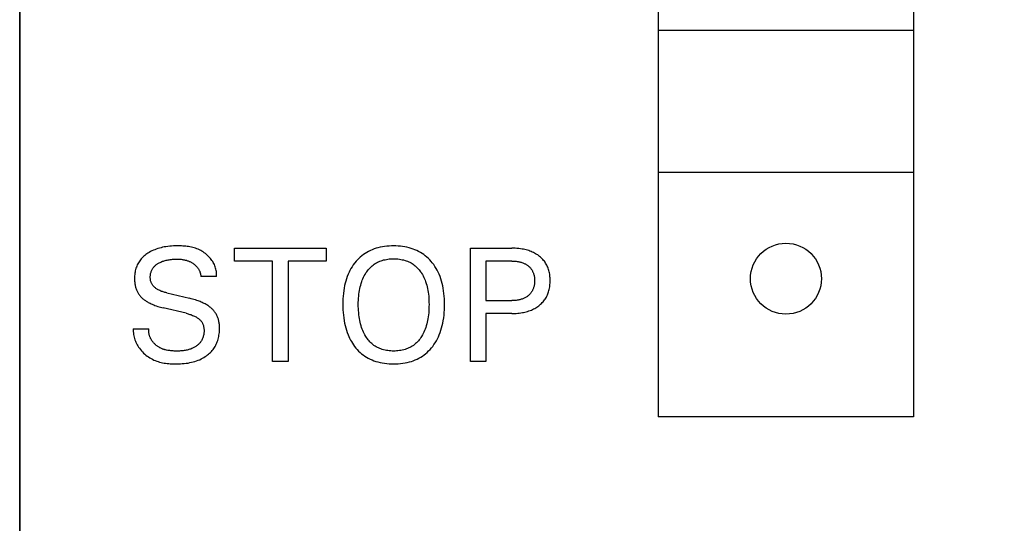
# Model space of a CAD drawing. Extents: x 0 to 841, y 0 to 594.
# Tile 44 of 65: x 300 to 314, y 484 to 491. Entities that reach past the tile are written whole.
import ezdxf
from ezdxf.enums import TextEntityAlignment as Align

# ---------------------------------------------------------------- set-up
doc = ezdxf.new("R2010")
doc.units = 0
doc.header["$LTSCALE"] = 46.255
doc.layers.add('10000_FRONT', color=7, linetype='CONTINUOUS')
doc.layers.add('10100_DIM_FRONT', color=7, linetype='CONTINUOUS')
doc.dimstyles.get("Standard").update_dxf_attribs({"dimtxt": 2.5, "dimasz": 2.5, "dimexe": 1.25, "dimexo": 0.625, "dimtad": 1, "dimcen": 2.5, "dimazin": 3, "dimtfac": 1, "dimtmove": 0, "dimatfit": 3})

# ---------------------------------------------------------------- blocks, each defined once
blk = doc.blocks.new('*D0')
at = {"layer": '10100_DIM_FRONT', "color": 7, "linetype": 'CONTINUOUS'}
for p, q in [((300.088, 565.189), (300.088, 261.991)), ((349.838, 565.189), (349.838, 261.991)), ((300.088, 263.991), (324.963, 263.991)), ((349.838, 263.991), (324.963, 263.991))]:
    blk.add_line(p, q, dxfattribs=at)
for points in [[(303.588, 264.491), (300.088, 263.991), (303.588, 263.491)], [(346.338, 263.491), (349.838, 263.991), (346.338, 264.491)]]:
    blk.add_solid(points, dxfattribs=at)
blk.add_text('49.8', height=3.5, dxfattribs=at).set_placement((323.5, 264.866), (333.75, 264.866), align=Align.FIT)

msp = doc.modelspace()

# ---------------------------------------------------------------- linework, layer by layer
at = {"layer": '10000_FRONT', "color": 7, "linetype": 'CONTINUOUS'}
for p, q in [((300.088, 278.155), (300.088, 565.189)), ((309.088, 539.279), (309.088, 485.379)), ((312.688, 539.279), (312.688, 485.379)), ((312.688, 490.829), (309.088, 490.829)), ((309.088, 488.829), (312.688, 488.829)), ((301.867, 487.669), (301.853, 487.658)), ((301.881, 487.679), (301.867, 487.669)), ((301.896, 487.689), (301.881, 487.679)), ((301.914, 487.7), (301.896, 487.689)), ((301.933, 487.711), (301.914, 487.7)), ((301.952, 487.721), (301.933, 487.711)), ((301.972, 487.73), (301.952, 487.721)), ((301.992, 487.738), (301.972, 487.73)), ((302.012, 487.746), (301.992, 487.738)), ((302.035, 487.753), (302.012, 487.746)), ((302.057, 487.76), (302.035, 487.753)), ((302.08, 487.766), (302.057, 487.76)), ((302.103, 487.771), (302.08, 487.766)), ((302.126, 487.776), (302.103, 487.771)), ((302.15, 487.78), (302.126, 487.776)), ((302.176, 487.783), (302.15, 487.78)), ((302.202, 487.786), (302.176, 487.783)), ((302.228, 487.788), (302.202, 487.786)), ((302.254, 487.79), (302.228, 487.788)), ((302.281, 487.79), (302.254, 487.79)), ((302.307, 487.791), (302.281, 487.79)), ((302.327, 487.791), (302.307, 487.791)), ((302.348, 487.791), (302.327, 487.791)), ((302.368, 487.79), (302.348, 487.791)), ((302.388, 487.789), (302.368, 487.79)), ((302.408, 487.788), (302.388, 487.789)), ((302.428, 487.786), (302.408, 487.788)), ((302.448, 487.783), (302.428, 487.786)), ((302.468, 487.781), (302.448, 487.783)), ((302.488, 487.777), (302.468, 487.781)), ((302.508, 487.773), (302.488, 487.777)), ((302.527, 487.768), (302.508, 487.773)), ((302.547, 487.763), (302.527, 487.768)), ((302.566, 487.757), (302.547, 487.763)), ((302.585, 487.75), (302.566, 487.757)), ((302.603, 487.743), (302.585, 487.75)), ((302.621, 487.735), (302.603, 487.743)), ((302.639, 487.726), (302.621, 487.735)), ((302.656, 487.716), (302.639, 487.726)), ((302.673, 487.706), (302.656, 487.716)), ((302.689, 487.695), (302.673, 487.706)), ((302.705, 487.683), (302.689, 487.695)), ((302.721, 487.67), (302.705, 487.683)), ((302.736, 487.657), (302.721, 487.67)), ((303.115, 487.578), (303.115, 487.759)), ((303.115, 487.759), (304.406, 487.759)), ((304.406, 487.759), (304.406, 487.578)), ((304.933, 487.669), (304.911, 487.652)), ((304.956, 487.685), (304.933, 487.669)), ((304.98, 487.7), (304.956, 487.685)), ((305.005, 487.714), (304.98, 487.7)), ((305.031, 487.726), (305.005, 487.714)), ((305.057, 487.737), (305.031, 487.726)), ((305.084, 487.748), (305.057, 487.737)), ((305.111, 487.757), (305.084, 487.748)), ((305.138, 487.764), (305.111, 487.757)), ((305.169, 487.772), (305.138, 487.764)), ((305.2, 487.778), (305.169, 487.772)), ((305.232, 487.783), (305.2, 487.778)), ((305.263, 487.786), (305.232, 487.783)), ((305.295, 487.789), (305.263, 487.786)), ((305.327, 487.79), (305.295, 487.789)), ((305.359, 487.791), (305.327, 487.79)), ((305.39, 487.79), (305.359, 487.791)), ((305.422, 487.789), (305.39, 487.79)), ((305.454, 487.786), (305.422, 487.789)), ((305.485, 487.783), (305.454, 487.786)), ((305.516, 487.778), (305.485, 487.783)), ((305.547, 487.772), (305.516, 487.778)), ((305.578, 487.764), (305.547, 487.772)), ((305.605, 487.756), (305.578, 487.764)), ((305.632, 487.747), (305.605, 487.756)), ((305.659, 487.737), (305.632, 487.747)), ((305.685, 487.726), (305.659, 487.737)), ((305.711, 487.713), (305.685, 487.726)), ((305.736, 487.699), (305.711, 487.713)), ((305.76, 487.685), (305.736, 487.699)), ((305.783, 487.669), (305.76, 487.685)), ((305.805, 487.651), (305.783, 487.669)), ((306.442, 486.159), (306.442, 487.759)), ((306.442, 487.759), (307.023, 487.759)), ((307.048, 487.759), (307.023, 487.759)), ((307.073, 487.758), (307.048, 487.759)), ((307.097, 487.756), (307.073, 487.758)), ((307.122, 487.754), (307.097, 487.756)), ((307.146, 487.751), (307.122, 487.754)), ((307.171, 487.747), (307.146, 487.751)), ((307.189, 487.744), (307.171, 487.747)), ((307.208, 487.74), (307.189, 487.744)), ((307.226, 487.735), (307.208, 487.74)), ((307.244, 487.73), (307.226, 487.735)), ((307.262, 487.725), (307.244, 487.73)), ((307.28, 487.719), (307.262, 487.725)), ((307.298, 487.712), (307.28, 487.719)), ((307.313, 487.705), (307.298, 487.712)), ((307.329, 487.698), (307.313, 487.705)), ((307.345, 487.69), (307.329, 487.698)), ((307.36, 487.681), (307.345, 487.69)), ((307.375, 487.672), (307.36, 487.681)), ((307.389, 487.663), (307.375, 487.672)), ((307.403, 487.653), (307.389, 487.663)), ((301.746, 487.523), (301.739, 487.507)), ((301.754, 487.538), (301.746, 487.523)), ((301.762, 487.553), (301.754, 487.538)), ((301.771, 487.567), (301.762, 487.553)), ((301.78, 487.581), (301.771, 487.567)), ((301.79, 487.595), (301.78, 487.581)), ((301.802, 487.609), (301.79, 487.595)), ((301.814, 487.622), (301.802, 487.609)), ((301.826, 487.634), (301.814, 487.622)), ((301.839, 487.646), (301.826, 487.634)), ((301.853, 487.658), (301.839, 487.646)), ((302.006, 487.521), (302.013, 487.527)), ((302.013, 487.527), (302.021, 487.532)), ((302.021, 487.532), (302.029, 487.538)), ((302.029, 487.538), (302.037, 487.543)), ((302.037, 487.543), (302.046, 487.548)), ((302.046, 487.548), (302.054, 487.553)), ((302.054, 487.553), (302.066, 487.559)), ((302.066, 487.559), (302.078, 487.564)), ((302.078, 487.564), (302.09, 487.569)), ((302.09, 487.569), (302.102, 487.574)), ((302.102, 487.574), (302.114, 487.578)), ((302.114, 487.578), (302.126, 487.582)), ((302.126, 487.582), (302.14, 487.586)), ((302.14, 487.586), (302.154, 487.589)), ((302.154, 487.589), (302.168, 487.592)), ((302.168, 487.592), (302.182, 487.595)), ((302.182, 487.595), (302.196, 487.597)), ((302.196, 487.597), (302.211, 487.599)), ((302.211, 487.599), (302.227, 487.601)), ((302.227, 487.601), (302.243, 487.603)), ((302.243, 487.603), (302.259, 487.604)), ((302.259, 487.604), (302.275, 487.604)), ((302.275, 487.604), (302.291, 487.605)), ((302.291, 487.605), (302.307, 487.605)), ((302.307, 487.605), (302.321, 487.605)), ((302.321, 487.605), (302.335, 487.604)), ((302.335, 487.604), (302.348, 487.603)), ((302.348, 487.603), (302.362, 487.602)), ((302.362, 487.602), (302.376, 487.6)), ((302.376, 487.6), (302.389, 487.598)), ((302.389, 487.598), (302.399, 487.597)), ((302.399, 487.597), (302.409, 487.595)), ((302.409, 487.595), (302.419, 487.592)), ((302.419, 487.592), (302.428, 487.59)), ((302.428, 487.59), (302.437, 487.588)), ((302.437, 487.588), (302.445, 487.585)), ((302.445, 487.585), (302.454, 487.582)), ((302.454, 487.582), (302.462, 487.579)), ((302.462, 487.579), (302.471, 487.576)), ((302.471, 487.576), (302.479, 487.572)), ((302.479, 487.572), (302.488, 487.569)), ((302.488, 487.569), (302.496, 487.565)), ((302.496, 487.565), (302.504, 487.561)), ((302.504, 487.561), (302.512, 487.556)), ((302.512, 487.556), (302.52, 487.552)), ((302.52, 487.552), (302.527, 487.547)), ((302.527, 487.547), (302.533, 487.543)), ((302.533, 487.543), (302.539, 487.539)), ((302.539, 487.539), (302.545, 487.535)), ((302.545, 487.535), (302.551, 487.531)), ((302.551, 487.531), (302.556, 487.526)), ((302.556, 487.526), (302.562, 487.522)), ((302.562, 487.522), (302.567, 487.517)), ((302.75, 487.644), (302.736, 487.657)), ((302.763, 487.629), (302.75, 487.644)), ((302.776, 487.614), (302.763, 487.629)), ((302.789, 487.599), (302.776, 487.614)), ((302.798, 487.585), (302.789, 487.599)), ((302.808, 487.571), (302.798, 487.585)), ((302.816, 487.557), (302.808, 487.571)), ((302.824, 487.542), (302.816, 487.557)), ((302.832, 487.527), (302.824, 487.542)), ((302.838, 487.511), (302.832, 487.527)), ((303.651, 487.578), (303.115, 487.578)), ((303.651, 486.159), (303.651, 487.578)), ((303.87, 487.578), (303.87, 486.159)), ((304.406, 487.578), (303.87, 487.578)), ((304.789, 487.522), (304.773, 487.497)), ((304.807, 487.546), (304.789, 487.522)), ((304.812, 487.553), (304.807, 487.546)), ((304.83, 487.574), (304.812, 487.553)), ((304.849, 487.595), (304.83, 487.574)), ((304.869, 487.615), (304.849, 487.595)), ((304.889, 487.634), (304.869, 487.615)), ((304.911, 487.652), (304.889, 487.634)), ((305.069, 487.521), (305.084, 487.532)), ((305.084, 487.532), (305.099, 487.542)), ((305.099, 487.542), (305.115, 487.551)), ((305.115, 487.551), (305.131, 487.56)), ((305.131, 487.56), (305.147, 487.568)), ((305.147, 487.568), (305.164, 487.575)), ((305.164, 487.575), (305.182, 487.581)), ((305.182, 487.581), (305.199, 487.587)), ((305.199, 487.587), (305.218, 487.593)), ((305.218, 487.593), (305.238, 487.597)), ((305.238, 487.597), (305.258, 487.601)), ((305.258, 487.601), (305.278, 487.604)), ((305.278, 487.604), (305.298, 487.607)), ((305.298, 487.607), (305.318, 487.608)), ((305.318, 487.608), (305.338, 487.609)), ((305.338, 487.609), (305.359, 487.609)), ((305.359, 487.609), (305.379, 487.609)), ((305.379, 487.609), (305.399, 487.608)), ((305.399, 487.608), (305.42, 487.607)), ((305.42, 487.607), (305.44, 487.604)), ((305.44, 487.604), (305.46, 487.601)), ((305.46, 487.601), (305.48, 487.597)), ((305.48, 487.597), (305.5, 487.593)), ((305.5, 487.593), (305.519, 487.587)), ((305.519, 487.587), (305.537, 487.581)), ((305.537, 487.581), (305.554, 487.575)), ((305.554, 487.575), (305.571, 487.568)), ((305.571, 487.568), (305.587, 487.56)), ((305.587, 487.56), (305.604, 487.551)), ((305.604, 487.551), (305.619, 487.542)), ((305.619, 487.542), (305.635, 487.532)), ((305.635, 487.532), (305.65, 487.521)), ((305.827, 487.633), (305.805, 487.651)), ((305.848, 487.614), (305.827, 487.633)), ((305.867, 487.594), (305.848, 487.614)), ((305.886, 487.573), (305.867, 487.594)), ((305.904, 487.552), (305.886, 487.573)), ((305.923, 487.527), (305.904, 487.552)), ((305.941, 487.501), (305.923, 487.527)), ((306.66, 487.578), (306.66, 487.02)), ((307.023, 487.578), (306.66, 487.578)), ((307.023, 487.578), (307.036, 487.578)), ((307.036, 487.578), (307.049, 487.577)), ((307.049, 487.577), (307.062, 487.576)), ((307.062, 487.576), (307.075, 487.575)), ((307.075, 487.575), (307.087, 487.574)), ((307.087, 487.574), (307.1, 487.573)), ((307.1, 487.573), (307.113, 487.57)), ((307.113, 487.57), (307.124, 487.568)), ((307.124, 487.568), (307.135, 487.566)), ((307.135, 487.566), (307.146, 487.563)), ((307.146, 487.563), (307.157, 487.56)), ((307.157, 487.56), (307.167, 487.557)), ((307.167, 487.557), (307.178, 487.553)), ((307.178, 487.553), (307.189, 487.549)), ((307.189, 487.549), (307.198, 487.545)), ((307.198, 487.545), (307.207, 487.54)), ((307.207, 487.54), (307.217, 487.536)), ((307.217, 487.536), (307.226, 487.53)), ((307.226, 487.53), (307.234, 487.525)), ((307.234, 487.525), (307.243, 487.519)), ((307.416, 487.643), (307.403, 487.653)), ((307.428, 487.632), (307.416, 487.643)), ((307.44, 487.622), (307.428, 487.632)), ((307.452, 487.61), (307.44, 487.622)), ((307.463, 487.599), (307.452, 487.61)), ((307.473, 487.586), (307.463, 487.599)), ((307.483, 487.574), (307.473, 487.586)), ((307.493, 487.561), (307.483, 487.574)), ((307.501, 487.547), (307.493, 487.561)), ((307.51, 487.534), (307.501, 487.547)), ((307.517, 487.519), (307.51, 487.534)), ((301.709, 487.387), (301.708, 487.369)), ((301.711, 487.405), (301.709, 487.387)), ((301.714, 487.422), (301.711, 487.405)), ((301.718, 487.44), (301.714, 487.422)), ((301.722, 487.458), (301.718, 487.44)), ((301.727, 487.475), (301.722, 487.458)), ((301.733, 487.491), (301.727, 487.475)), ((301.739, 487.507), (301.733, 487.491)), ((301.93, 487.375), (301.931, 487.384)), ((301.931, 487.384), (301.932, 487.394)), ((301.932, 487.394), (301.934, 487.403)), ((301.934, 487.403), (301.937, 487.413)), ((301.937, 487.413), (301.939, 487.422)), ((301.939, 487.422), (301.943, 487.431)), ((301.943, 487.431), (301.946, 487.441)), ((301.946, 487.441), (301.95, 487.45)), ((301.95, 487.45), (301.955, 487.459)), ((301.955, 487.459), (301.96, 487.468)), ((301.96, 487.468), (301.966, 487.476)), ((301.966, 487.476), (301.972, 487.485)), ((301.972, 487.485), (301.978, 487.493)), ((301.978, 487.493), (301.984, 487.5)), ((301.984, 487.5), (301.991, 487.507)), ((301.991, 487.507), (301.998, 487.514)), ((301.998, 487.514), (302.006, 487.521)), ((302.567, 487.517), (302.572, 487.512)), ((302.572, 487.512), (302.577, 487.507)), ((302.577, 487.507), (302.582, 487.502)), ((302.582, 487.502), (302.587, 487.496)), ((302.587, 487.496), (302.591, 487.491)), ((302.591, 487.491), (302.596, 487.485)), ((302.596, 487.485), (302.6, 487.479)), ((302.6, 487.479), (302.604, 487.473)), ((302.604, 487.473), (302.608, 487.467)), ((302.608, 487.467), (302.612, 487.46)), ((302.612, 487.46), (302.615, 487.454)), ((302.615, 487.454), (302.619, 487.447)), ((302.619, 487.447), (302.622, 487.44)), ((302.622, 487.44), (302.625, 487.434)), ((302.625, 487.434), (302.627, 487.427)), ((302.627, 487.427), (302.629, 487.421)), ((302.629, 487.421), (302.631, 487.414)), ((302.631, 487.414), (302.633, 487.407)), ((302.633, 487.407), (302.635, 487.4)), ((302.635, 487.4), (302.636, 487.393)), ((302.636, 487.393), (302.638, 487.387)), ((302.638, 487.387), (302.639, 487.38)), ((302.844, 487.495), (302.838, 487.511)), ((302.849, 487.479), (302.844, 487.495)), ((302.854, 487.463), (302.849, 487.479)), ((302.858, 487.446), (302.854, 487.463)), ((302.86, 487.429), (302.858, 487.446)), ((302.862, 487.412), (302.86, 487.429)), ((302.863, 487.394), (302.862, 487.412)), ((302.864, 487.377), (302.863, 487.394)), ((304.718, 487.392), (304.705, 487.361)), ((304.73, 487.419), (304.718, 487.392)), ((304.743, 487.446), (304.73, 487.419)), ((304.757, 487.472), (304.743, 487.446)), ((304.773, 487.497), (304.757, 487.472)), ((304.945, 487.37), (304.957, 487.39)), ((304.957, 487.39), (304.969, 487.41)), ((304.969, 487.41), (304.979, 487.425)), ((304.979, 487.425), (304.99, 487.441)), ((304.99, 487.441), (305.002, 487.455)), ((305.002, 487.455), (305.014, 487.47)), ((305.014, 487.47), (305.027, 487.483)), ((305.027, 487.483), (305.04, 487.496)), ((305.04, 487.496), (305.054, 487.509)), ((305.054, 487.509), (305.069, 487.521)), ((305.65, 487.521), (305.664, 487.509)), ((305.664, 487.509), (305.678, 487.496)), ((305.678, 487.496), (305.692, 487.483)), ((305.692, 487.483), (305.704, 487.47)), ((305.704, 487.47), (305.717, 487.455)), ((305.717, 487.455), (305.728, 487.441)), ((305.728, 487.441), (305.739, 487.425)), ((305.739, 487.425), (305.75, 487.41)), ((305.75, 487.41), (305.753, 487.405)), ((305.753, 487.405), (305.765, 487.386)), ((305.765, 487.386), (305.775, 487.367)), ((305.957, 487.474), (305.941, 487.501)), ((305.973, 487.447), (305.957, 487.474)), ((305.987, 487.419), (305.973, 487.447)), ((306, 487.391), (305.987, 487.419)), ((306.013, 487.359), (306, 487.391)), ((307.243, 487.519), (307.251, 487.513)), ((307.251, 487.513), (307.259, 487.507)), ((307.259, 487.507), (307.266, 487.501)), ((307.266, 487.501), (307.273, 487.494)), ((307.273, 487.494), (307.28, 487.487)), ((307.28, 487.487), (307.286, 487.48)), ((307.286, 487.48), (307.292, 487.473)), ((307.292, 487.473), (307.298, 487.465)), ((307.298, 487.465), (307.304, 487.457)), ((307.304, 487.457), (307.309, 487.449)), ((307.309, 487.449), (307.314, 487.441)), ((307.314, 487.441), (307.318, 487.432)), ((307.318, 487.432), (307.322, 487.423)), ((307.322, 487.423), (307.326, 487.414)), ((307.326, 487.414), (307.329, 487.405)), ((307.329, 487.405), (307.332, 487.396)), ((307.332, 487.396), (307.335, 487.387)), ((307.335, 487.387), (307.338, 487.376)), ((307.524, 487.505), (307.517, 487.519)), ((307.531, 487.49), (307.524, 487.505)), ((307.537, 487.475), (307.531, 487.49)), ((307.542, 487.46), (307.537, 487.475)), ((307.546, 487.444), (307.542, 487.46)), ((307.551, 487.427), (307.546, 487.444)), ((307.555, 487.41), (307.551, 487.427)), ((307.558, 487.392), (307.555, 487.41)), ((307.56, 487.375), (307.558, 487.392)), ((301.707, 487.35), (301.706, 487.34)), ((301.706, 487.34), (301.706, 487.329)), ((301.706, 487.329), (301.706, 487.317)), ((301.706, 487.317), (301.707, 487.304)), ((301.708, 487.369), (301.707, 487.35)), ((301.707, 487.304), (301.708, 487.292)), ((301.708, 487.292), (301.709, 487.279)), ((301.709, 487.279), (301.71, 487.267)), ((301.71, 487.267), (301.712, 487.254)), ((301.712, 487.254), (301.714, 487.242)), ((301.928, 487.355), (301.929, 487.365)), ((301.929, 487.345), (301.928, 487.355)), ((301.929, 487.365), (301.93, 487.375)), ((301.929, 487.336), (301.929, 487.345)), ((301.93, 487.327), (301.929, 487.336)), ((301.931, 487.318), (301.93, 487.327)), ((301.932, 487.309), (301.931, 487.318)), ((301.934, 487.3), (301.932, 487.309)), ((301.937, 487.291), (301.934, 487.3)), ((301.939, 487.282), (301.937, 487.291)), ((301.942, 487.274), (301.939, 487.282)), ((301.946, 487.266), (301.942, 487.274)), ((301.95, 487.257), (301.946, 487.266)), ((301.954, 487.25), (301.95, 487.257)), ((301.959, 487.242), (301.954, 487.25)), ((302.639, 487.38), (302.64, 487.373)), ((302.64, 487.373), (302.64, 487.366)), ((302.64, 487.366), (302.641, 487.359)), ((302.863, 487.359), (302.641, 487.359)), ((302.863, 487.359), (302.864, 487.377)), ((304.675, 487.264), (304.667, 487.231)), ((304.684, 487.296), (304.675, 487.264)), ((304.694, 487.329), (304.684, 487.296)), ((304.705, 487.361), (304.694, 487.329)), ((304.894, 487.238), (304.901, 487.262)), ((304.901, 487.262), (304.909, 487.287)), ((304.909, 487.287), (304.917, 487.308)), ((304.917, 487.308), (304.926, 487.329)), ((304.926, 487.329), (304.935, 487.35)), ((304.935, 487.35), (304.945, 487.37)), ((305.775, 487.367), (305.785, 487.347)), ((305.785, 487.347), (305.794, 487.327)), ((305.794, 487.327), (305.802, 487.307)), ((305.802, 487.307), (305.81, 487.287)), ((305.81, 487.287), (305.818, 487.262)), ((305.818, 487.262), (305.825, 487.238)), ((306.024, 487.327), (306.013, 487.359)), ((306.034, 487.295), (306.024, 487.327)), ((306.043, 487.262), (306.034, 487.295)), ((306.051, 487.229), (306.043, 487.262)), ((307.338, 487.376), (307.34, 487.365)), ((307.34, 487.365), (307.342, 487.355)), ((307.342, 487.247), (307.34, 487.236)), ((307.342, 487.355), (307.343, 487.344)), ((307.343, 487.257), (307.342, 487.247)), ((307.343, 487.344), (307.344, 487.333)), ((307.344, 487.268), (307.343, 487.257)), ((307.344, 487.333), (307.345, 487.323)), ((307.345, 487.279), (307.344, 487.268)), ((307.345, 487.323), (307.345, 487.312)), ((307.345, 487.312), (307.345, 487.301)), ((307.345, 487.301), (307.345, 487.29)), ((307.345, 487.29), (307.345, 487.279)), ((307.562, 487.357), (307.56, 487.375)), ((307.56, 487.231), (307.562, 487.249)), ((307.563, 487.339), (307.562, 487.357)), ((307.562, 487.249), (307.563, 487.267)), ((307.564, 487.321), (307.563, 487.339)), ((307.563, 487.267), (307.564, 487.285)), ((307.564, 487.303), (307.564, 487.321)), ((307.564, 487.285), (307.564, 487.303)), ((301.714, 487.242), (301.716, 487.23)), ((301.716, 487.23), (301.719, 487.218)), ((301.719, 487.218), (301.722, 487.207)), ((301.722, 487.207), (301.726, 487.196)), ((301.726, 487.196), (301.729, 487.185)), ((301.729, 487.185), (301.733, 487.174)), ((301.733, 487.174), (301.738, 487.164)), ((301.738, 487.164), (301.742, 487.153)), ((301.742, 487.153), (301.748, 487.143)), ((301.748, 487.143), (301.753, 487.133)), ((301.753, 487.133), (301.759, 487.123)), ((301.759, 487.123), (301.765, 487.114)), ((301.765, 487.114), (301.771, 487.104)), ((301.964, 487.235), (301.959, 487.242)), ((301.97, 487.228), (301.964, 487.235)), ((301.975, 487.222), (301.97, 487.228)), ((301.982, 487.215), (301.975, 487.222)), ((301.988, 487.209), (301.982, 487.215)), ((301.995, 487.203), (301.988, 487.209)), ((302.002, 487.198), (301.995, 487.203)), ((302.009, 487.192), (302.002, 487.198)), ((302.016, 487.187), (302.009, 487.192)), ((302.024, 487.182), (302.016, 487.187)), ((302.031, 487.177), (302.024, 487.182)), ((302.042, 487.171), (302.031, 487.177)), ((302.054, 487.165), (302.042, 487.171)), ((302.065, 487.16), (302.054, 487.165)), ((302.076, 487.155), (302.065, 487.16)), ((302.088, 487.15), (302.076, 487.155)), ((302.1, 487.146), (302.088, 487.15)), ((302.112, 487.142), (302.1, 487.146)), ((302.124, 487.138), (302.112, 487.142)), ((302.136, 487.135), (302.124, 487.138)), ((302.148, 487.132), (302.136, 487.135)), ((302.16, 487.129), (302.148, 487.132)), ((302.16, 487.129), (302.482, 487.052)), ((304.65, 487.122), (304.646, 487.084)), ((304.655, 487.16), (304.65, 487.122)), ((304.661, 487.197), (304.655, 487.16)), ((304.667, 487.231), (304.661, 487.197)), ((304.866, 487.082), (304.869, 487.11)), ((304.869, 487.11), (304.873, 487.139)), ((304.873, 487.139), (304.877, 487.164)), ((304.877, 487.164), (304.882, 487.189)), ((304.882, 487.189), (304.887, 487.213)), ((304.887, 487.213), (304.894, 487.238)), ((305.825, 487.238), (305.831, 487.213)), ((305.831, 487.213), (305.837, 487.189)), ((305.837, 487.189), (305.842, 487.164)), ((305.842, 487.164), (305.846, 487.139)), ((305.846, 487.139), (305.85, 487.11)), ((305.85, 487.11), (305.853, 487.082)), ((306.057, 487.196), (306.051, 487.229)), ((306.063, 487.159), (306.057, 487.196)), ((306.068, 487.121), (306.063, 487.159)), ((306.072, 487.083), (306.068, 487.121)), ((307.274, 487.106), (307.267, 487.099)), ((307.281, 487.113), (307.274, 487.106)), ((307.287, 487.12), (307.281, 487.113)), ((307.293, 487.128), (307.287, 487.12)), ((307.299, 487.135), (307.293, 487.128)), ((307.304, 487.143), (307.299, 487.135)), ((307.309, 487.152), (307.304, 487.143)), ((307.314, 487.16), (307.309, 487.152)), ((307.318, 487.169), (307.314, 487.16)), ((307.322, 487.178), (307.318, 487.169)), ((307.326, 487.187), (307.322, 487.178)), ((307.329, 487.196), (307.326, 487.187)), ((307.332, 487.205), (307.329, 487.196)), ((307.335, 487.215), (307.332, 487.205)), ((307.338, 487.225), (307.335, 487.215)), ((307.34, 487.236), (307.338, 487.225)), ((307.525, 487.099), (307.531, 487.114)), ((307.531, 487.114), (307.537, 487.129)), ((307.537, 487.129), (307.542, 487.144)), ((307.542, 487.144), (307.547, 487.16)), ((307.547, 487.16), (307.551, 487.178)), ((307.551, 487.178), (307.555, 487.195)), ((307.555, 487.195), (307.558, 487.213)), ((307.558, 487.213), (307.56, 487.231)), ((301.771, 487.104), (301.778, 487.095)), ((301.778, 487.095), (301.785, 487.086)), ((301.785, 487.086), (301.792, 487.078)), ((301.792, 487.078), (301.8, 487.069)), ((301.8, 487.069), (301.808, 487.061)), ((301.808, 487.061), (301.816, 487.053)), ((301.816, 487.053), (301.824, 487.046)), ((301.824, 487.046), (301.833, 487.039)), ((301.833, 487.039), (301.842, 487.032)), ((301.842, 487.032), (301.851, 487.025)), ((301.851, 487.025), (301.86, 487.019)), ((301.86, 487.019), (301.869, 487.012)), ((301.869, 487.012), (301.879, 487.007)), ((301.879, 487.007), (301.889, 487.001)), ((301.889, 487.001), (301.899, 486.995)), ((301.899, 486.995), (301.912, 486.988)), ((301.912, 486.988), (301.925, 486.982)), ((301.925, 486.982), (301.939, 486.975)), ((301.939, 486.975), (301.953, 486.969)), ((301.953, 486.969), (301.966, 486.963)), ((302.503, 487.046), (302.482, 487.052)), ((302.523, 487.041), (302.503, 487.046)), ((302.544, 487.035), (302.523, 487.041)), ((302.564, 487.029), (302.544, 487.035)), ((302.584, 487.023), (302.564, 487.029)), ((302.604, 487.016), (302.584, 487.023)), ((302.619, 487.011), (302.604, 487.016)), ((302.633, 487.005), (302.619, 487.011)), ((302.648, 486.999), (302.633, 487.005)), ((302.662, 486.993), (302.648, 486.999)), ((302.676, 486.986), (302.662, 486.993)), ((302.69, 486.98), (302.676, 486.986)), ((302.704, 486.972), (302.69, 486.98)), ((302.715, 486.966), (302.704, 486.972)), ((304.643, 487.007), (304.642, 486.969)), ((304.642, 486.969), (304.642, 486.93)), ((304.644, 487.045), (304.643, 487.007)), ((304.646, 487.084), (304.644, 487.045)), ((304.861, 486.995), (304.862, 487.024)), ((304.861, 486.966), (304.861, 486.995)), ((304.861, 486.937), (304.861, 486.966)), ((304.862, 487.024), (304.864, 487.053)), ((304.864, 487.053), (304.866, 487.082)), ((305.853, 487.082), (305.855, 487.053)), ((305.855, 487.053), (305.856, 487.024)), ((305.856, 487.024), (305.857, 486.995)), ((305.857, 486.995), (305.858, 486.966)), ((305.858, 486.966), (305.857, 486.937)), ((306.075, 487.045), (306.072, 487.083)), ((306.076, 487.007), (306.075, 487.045)), ((306.076, 486.969), (306.076, 487.007)), ((306.076, 486.93), (306.076, 486.969)), ((306.66, 487.02), (307.023, 487.02)), ((307.036, 487.02), (307.023, 487.02)), ((307.049, 487.02), (307.036, 487.02)), ((307.062, 487.021), (307.049, 487.02)), ((307.075, 487.022), (307.062, 487.021)), ((307.088, 487.023), (307.075, 487.022)), ((307.101, 487.025), (307.088, 487.023)), ((307.113, 487.027), (307.101, 487.025)), ((307.124, 487.029), (307.113, 487.027)), ((307.136, 487.032), (307.124, 487.029)), ((307.147, 487.035), (307.136, 487.032)), ((307.158, 487.038), (307.147, 487.035)), ((307.168, 487.041), (307.158, 487.038)), ((307.179, 487.045), (307.168, 487.041)), ((307.19, 487.05), (307.179, 487.045)), ((307.199, 487.054), (307.19, 487.05)), ((307.209, 487.058), (307.199, 487.054)), ((307.218, 487.063), (307.209, 487.058)), ((307.227, 487.069), (307.218, 487.063)), ((307.236, 487.074), (307.227, 487.069)), ((307.244, 487.08), (307.236, 487.074)), ((307.252, 487.087), (307.244, 487.08)), ((307.26, 487.093), (307.252, 487.087)), ((307.267, 487.099), (307.26, 487.093)), ((307.418, 486.958), (307.43, 486.969)), ((307.43, 486.969), (307.442, 486.98)), ((307.442, 486.98), (307.453, 486.991)), ((307.453, 486.991), (307.464, 487.003)), ((307.464, 487.003), (307.475, 487.016)), ((307.475, 487.016), (307.484, 487.029)), ((307.484, 487.029), (307.494, 487.042)), ((307.494, 487.042), (307.502, 487.055)), ((307.502, 487.055), (307.511, 487.07)), ((307.511, 487.07), (307.518, 487.084)), ((307.518, 487.084), (307.525, 487.099)), ((301.966, 486.963), (301.98, 486.958)), ((301.98, 486.958), (301.995, 486.953)), ((301.995, 486.953), (302.014, 486.946)), ((302.014, 486.946), (302.033, 486.939)), ((302.033, 486.939), (302.053, 486.933)), ((302.053, 486.933), (302.073, 486.928)), ((302.073, 486.928), (302.092, 486.923)), ((302.092, 486.923), (302.112, 486.918)), ((302.434, 486.841), (302.112, 486.918)), ((302.434, 486.841), (302.447, 486.837)), ((302.447, 486.837), (302.461, 486.834)), ((302.461, 486.834), (302.474, 486.83)), ((302.474, 486.83), (302.487, 486.826)), ((302.727, 486.959), (302.715, 486.966)), ((302.738, 486.952), (302.727, 486.959)), ((302.749, 486.945), (302.738, 486.952)), ((302.759, 486.937), (302.749, 486.945)), ((302.77, 486.929), (302.759, 486.937)), ((302.78, 486.921), (302.77, 486.929)), ((302.789, 486.913), (302.78, 486.921)), ((302.798, 486.905), (302.789, 486.913)), ((302.806, 486.897), (302.798, 486.905)), ((302.814, 486.889), (302.806, 486.897)), ((302.822, 486.88), (302.814, 486.889)), ((302.829, 486.871), (302.822, 486.88)), ((302.836, 486.861), (302.829, 486.871)), ((302.843, 486.852), (302.836, 486.861)), ((302.849, 486.842), (302.843, 486.852)), ((302.855, 486.832), (302.849, 486.842)), ((302.861, 486.822), (302.855, 486.832)), ((304.642, 486.93), (304.644, 486.891)), ((304.644, 486.891), (304.646, 486.852)), ((304.646, 486.852), (304.65, 486.813)), ((304.862, 486.908), (304.861, 486.937)), ((304.864, 486.879), (304.862, 486.908)), ((304.866, 486.85), (304.864, 486.879)), ((304.869, 486.82), (304.866, 486.85)), ((305.853, 486.849), (305.85, 486.82)), ((305.855, 486.878), (305.853, 486.849)), ((305.856, 486.908), (305.855, 486.878)), ((305.857, 486.937), (305.856, 486.908)), ((306.069, 486.813), (306.072, 486.852)), ((306.072, 486.852), (306.075, 486.891)), ((306.075, 486.891), (306.076, 486.93)), ((306.66, 486.838), (306.66, 486.159)), ((307.023, 486.838), (306.66, 486.838)), ((307.023, 486.838), (307.045, 486.839)), ((307.045, 486.839), (307.066, 486.839)), ((307.066, 486.839), (307.088, 486.84)), ((307.088, 486.84), (307.109, 486.842)), ((307.109, 486.842), (307.13, 486.844)), ((307.13, 486.844), (307.151, 486.847)), ((307.151, 486.847), (307.173, 486.851)), ((307.173, 486.851), (307.191, 486.854)), ((307.191, 486.854), (307.21, 486.858)), ((307.21, 486.858), (307.228, 486.863)), ((307.228, 486.863), (307.246, 486.868)), ((307.246, 486.868), (307.265, 486.874)), ((307.265, 486.874), (307.282, 486.88)), ((307.282, 486.88), (307.3, 486.887)), ((307.3, 486.887), (307.316, 486.894)), ((307.316, 486.894), (307.332, 486.902)), ((307.332, 486.902), (307.347, 486.91)), ((307.347, 486.91), (307.362, 486.919)), ((307.362, 486.919), (307.377, 486.928)), ((307.377, 486.928), (307.391, 486.938)), ((307.391, 486.938), (307.405, 486.948)), ((307.405, 486.948), (307.418, 486.958)), ((302.487, 486.826), (302.499, 486.822)), ((302.499, 486.822), (302.512, 486.817)), ((302.512, 486.817), (302.525, 486.812)), ((302.525, 486.812), (302.537, 486.807)), ((302.537, 486.807), (302.55, 486.801)), ((302.55, 486.801), (302.562, 486.795)), ((302.562, 486.795), (302.574, 486.789)), ((302.574, 486.789), (302.582, 486.784)), ((302.582, 486.784), (302.591, 486.779)), ((302.591, 486.779), (302.599, 486.773)), ((302.599, 486.773), (302.606, 486.767)), ((302.606, 486.767), (302.614, 486.762)), ((302.614, 486.762), (302.621, 486.755)), ((302.621, 486.755), (302.628, 486.749)), ((302.628, 486.749), (302.635, 486.742)), ((302.635, 486.742), (302.641, 486.735)), ((302.641, 486.735), (302.647, 486.728)), ((302.647, 486.728), (302.653, 486.72)), ((302.653, 486.72), (302.658, 486.713)), ((302.658, 486.713), (302.663, 486.704)), ((302.663, 486.704), (302.667, 486.696)), ((302.667, 486.696), (302.671, 486.687)), ((302.867, 486.811), (302.861, 486.822)), ((302.872, 486.801), (302.867, 486.811)), ((302.876, 486.79), (302.872, 486.801)), ((302.88, 486.779), (302.876, 486.79)), ((302.884, 486.768), (302.88, 486.779)), ((302.888, 486.757), (302.884, 486.768)), ((302.891, 486.745), (302.888, 486.757)), ((302.894, 486.733), (302.891, 486.745)), ((302.897, 486.72), (302.894, 486.733)), ((302.899, 486.708), (302.897, 486.72)), ((302.901, 486.695), (302.899, 486.708)), ((302.902, 486.682), (302.901, 486.695)), ((304.65, 486.813), (304.655, 486.775)), ((304.655, 486.775), (304.661, 486.736)), ((304.661, 486.736), (304.667, 486.702)), ((304.667, 486.702), (304.674, 486.669)), ((304.873, 486.791), (304.869, 486.82)), ((304.877, 486.766), (304.873, 486.791)), ((304.881, 486.741), (304.877, 486.766)), ((304.887, 486.715), (304.881, 486.741)), ((304.893, 486.69), (304.887, 486.715)), ((304.9, 486.665), (304.893, 486.69)), ((305.826, 486.69), (305.819, 486.665)), ((305.832, 486.715), (305.826, 486.69)), ((305.837, 486.74), (305.832, 486.715)), ((305.842, 486.765), (305.837, 486.74)), ((305.846, 486.791), (305.842, 486.765)), ((305.85, 486.82), (305.846, 486.791)), ((306.044, 486.669), (306.051, 486.703)), ((306.051, 486.703), (306.058, 486.736)), ((306.058, 486.736), (306.064, 486.775)), ((306.064, 486.775), (306.069, 486.813)), ((301.688, 486.623), (301.688, 486.603)), ((301.688, 486.623), (301.908, 486.623)), ((301.688, 486.603), (301.689, 486.583)), ((301.689, 486.583), (301.69, 486.563)), ((301.69, 486.563), (301.693, 486.543)), ((301.907, 486.615), (301.908, 486.623)), ((301.907, 486.607), (301.907, 486.615)), ((301.907, 486.599), (301.907, 486.607)), ((301.907, 486.591), (301.907, 486.599)), ((301.907, 486.583), (301.907, 486.591)), ((301.908, 486.575), (301.907, 486.583)), ((301.909, 486.568), (301.908, 486.575)), ((301.91, 486.56), (301.909, 486.568)), ((301.911, 486.552), (301.91, 486.56)), ((301.912, 486.545), (301.911, 486.552)), ((302.671, 486.687), (302.674, 486.679)), ((302.674, 486.679), (302.677, 486.67)), ((302.677, 486.67), (302.679, 486.66)), ((302.679, 486.66), (302.681, 486.651)), ((302.681, 486.651), (302.683, 486.642)), ((302.684, 486.553), (302.682, 486.541)), ((302.683, 486.642), (302.684, 486.632)), ((302.684, 486.632), (302.685, 486.622)), ((302.685, 486.565), (302.684, 486.553)), ((302.685, 486.622), (302.686, 486.613)), ((302.686, 486.577), (302.685, 486.565)), ((302.686, 486.613), (302.686, 486.601)), ((302.686, 486.601), (302.686, 486.589)), ((302.686, 486.589), (302.686, 486.577)), ((302.9, 486.55), (302.902, 486.569)), ((302.903, 486.669), (302.902, 486.682)), ((302.902, 486.569), (302.904, 486.589)), ((302.904, 486.657), (302.903, 486.669)), ((302.905, 486.644), (302.904, 486.657)), ((302.904, 486.589), (302.905, 486.608)), ((302.905, 486.631), (302.905, 486.644)), ((302.905, 486.619), (302.905, 486.631)), ((302.905, 486.608), (302.905, 486.619)), ((304.674, 486.669), (304.683, 486.636)), ((304.683, 486.636), (304.693, 486.603)), ((304.693, 486.603), (304.704, 486.57)), ((304.704, 486.57), (304.716, 486.538)), ((304.908, 486.641), (304.9, 486.665)), ((304.916, 486.619), (304.908, 486.641)), ((304.924, 486.598), (304.916, 486.619)), ((304.933, 486.576), (304.924, 486.598)), ((304.944, 486.556), (304.933, 486.576)), ((304.955, 486.535), (304.944, 486.556)), ((305.775, 486.555), (305.764, 486.535)), ((305.785, 486.576), (305.775, 486.555)), ((305.794, 486.597), (305.785, 486.576)), ((305.803, 486.619), (305.794, 486.597)), ((305.811, 486.64), (305.803, 486.619)), ((305.819, 486.665), (305.811, 486.64)), ((306.002, 486.538), (306.014, 486.57)), ((306.014, 486.57), (306.025, 486.603)), ((306.025, 486.603), (306.035, 486.636)), ((306.035, 486.636), (306.044, 486.669)), ((301.693, 486.543), (301.696, 486.524)), ((301.696, 486.524), (301.701, 486.505)), ((301.701, 486.505), (301.706, 486.486)), ((301.706, 486.486), (301.712, 486.468)), ((301.712, 486.468), (301.719, 486.449)), ((301.719, 486.449), (301.727, 486.432)), ((301.727, 486.432), (301.735, 486.414)), ((301.735, 486.414), (301.744, 486.397)), ((301.914, 486.537), (301.912, 486.545)), ((301.916, 486.53), (301.914, 486.537)), ((301.918, 486.523), (301.916, 486.53)), ((301.921, 486.515), (301.918, 486.523)), ((301.924, 486.508), (301.921, 486.515)), ((301.926, 486.501), (301.924, 486.508)), ((301.93, 486.494), (301.926, 486.501)), ((301.933, 486.487), (301.93, 486.494)), ((301.936, 486.481), (301.933, 486.487)), ((301.94, 486.474), (301.936, 486.481)), ((301.944, 486.467), (301.94, 486.474)), ((301.948, 486.461), (301.944, 486.467)), ((301.952, 486.455), (301.948, 486.461)), ((301.956, 486.448), (301.952, 486.455)), ((301.962, 486.441), (301.956, 486.448)), ((301.968, 486.434), (301.962, 486.441)), ((301.974, 486.426), (301.968, 486.434)), ((301.98, 486.419), (301.974, 486.426)), ((301.987, 486.413), (301.98, 486.419)), ((301.993, 486.406), (301.987, 486.413)), ((302.622, 486.418), (302.615, 486.41)), ((302.63, 486.426), (302.622, 486.418)), ((302.636, 486.435), (302.63, 486.426)), ((302.643, 486.444), (302.636, 486.435)), ((302.649, 486.454), (302.643, 486.444)), ((302.655, 486.464), (302.649, 486.454)), ((302.66, 486.474), (302.655, 486.464)), ((302.665, 486.485), (302.66, 486.474)), ((302.669, 486.496), (302.665, 486.485)), ((302.673, 486.507), (302.669, 486.496)), ((302.676, 486.518), (302.673, 486.507)), ((302.679, 486.53), (302.676, 486.518)), ((302.682, 486.541), (302.679, 486.53)), ((302.859, 486.407), (302.867, 486.423)), ((302.867, 486.423), (302.873, 486.44)), ((302.873, 486.44), (302.879, 486.457)), ((302.879, 486.457), (302.885, 486.474)), ((302.885, 486.474), (302.89, 486.493)), ((302.89, 486.493), (302.894, 486.512)), ((302.894, 486.512), (302.897, 486.531)), ((302.897, 486.531), (302.9, 486.55)), ((304.716, 486.538), (304.727, 486.513)), ((304.727, 486.513), (304.738, 486.489)), ((304.738, 486.489), (304.751, 486.464)), ((304.751, 486.464), (304.764, 486.441)), ((304.764, 486.441), (304.778, 486.418)), ((304.778, 486.418), (304.793, 486.395)), ((304.966, 486.515), (304.955, 486.535)), ((304.977, 486.499), (304.966, 486.515)), ((304.988, 486.483), (304.977, 486.499)), ((304.999, 486.468), (304.988, 486.483)), ((305.012, 486.453), (304.999, 486.468)), ((305.024, 486.439), (305.012, 486.453)), ((305.038, 486.426), (305.024, 486.439)), ((305.052, 486.413), (305.038, 486.426)), ((305.066, 486.401), (305.052, 486.413)), ((305.666, 486.413), (305.652, 486.401)), ((305.68, 486.426), (305.666, 486.413)), ((305.694, 486.439), (305.68, 486.426)), ((305.707, 486.453), (305.694, 486.439)), ((305.719, 486.468), (305.707, 486.453)), ((305.731, 486.483), (305.719, 486.468)), ((305.742, 486.499), (305.731, 486.483)), ((305.752, 486.515), (305.742, 486.499)), ((305.764, 486.535), (305.752, 486.515)), ((305.927, 486.4), (305.945, 486.426)), ((305.945, 486.426), (305.961, 486.453)), ((305.961, 486.453), (305.976, 486.481)), ((305.976, 486.481), (305.989, 486.51)), ((305.989, 486.51), (306.002, 486.538)), ((301.744, 486.397), (301.754, 486.38)), ((301.754, 486.38), (301.765, 486.364)), ((301.765, 486.364), (301.776, 486.348)), ((301.776, 486.348), (301.789, 486.33)), ((301.789, 486.33), (301.804, 486.313)), ((301.804, 486.313), (301.818, 486.297)), ((301.818, 486.297), (301.834, 486.281)), ((301.834, 486.281), (301.85, 486.266)), ((302, 486.4), (301.993, 486.406)), ((302.007, 486.393), (302, 486.4)), ((302.014, 486.387), (302.007, 486.393)), ((302.022, 486.382), (302.014, 486.387)), ((302.029, 486.376), (302.022, 486.382)), ((302.037, 486.371), (302.029, 486.376)), ((302.045, 486.366), (302.037, 486.371)), ((302.053, 486.361), (302.045, 486.366)), ((302.061, 486.356), (302.053, 486.361)), ((302.069, 486.352), (302.061, 486.356)), ((302.078, 486.348), (302.069, 486.352)), ((302.086, 486.344), (302.078, 486.348)), ((302.094, 486.34), (302.086, 486.344)), ((302.102, 486.337), (302.094, 486.34)), ((302.11, 486.334), (302.102, 486.337)), ((302.119, 486.331), (302.11, 486.334)), ((302.127, 486.329), (302.119, 486.331)), ((302.135, 486.326), (302.127, 486.329)), ((302.144, 486.324), (302.135, 486.326)), ((302.159, 486.321), (302.144, 486.324)), ((302.174, 486.318), (302.159, 486.321)), ((302.189, 486.315), (302.174, 486.318)), ((302.204, 486.314), (302.189, 486.315)), ((302.219, 486.312), (302.204, 486.314)), ((302.235, 486.311), (302.219, 486.312)), ((302.25, 486.31), (302.235, 486.311)), ((302.266, 486.309), (302.25, 486.31)), ((302.281, 486.309), (302.266, 486.309)), ((302.297, 486.309), (302.281, 486.309)), ((302.311, 486.309), (302.297, 486.309)), ((302.325, 486.309), (302.311, 486.309)), ((302.339, 486.309), (302.325, 486.309)), ((302.353, 486.31), (302.339, 486.309)), ((302.366, 486.311), (302.353, 486.31)), ((302.38, 486.312), (302.366, 486.311)), ((302.394, 486.313), (302.38, 486.312)), ((302.407, 486.315), (302.394, 486.313)), ((302.421, 486.317), (302.407, 486.315)), ((302.435, 486.319), (302.421, 486.317)), ((302.448, 486.322), (302.435, 486.319)), ((302.461, 486.325), (302.448, 486.322)), ((302.474, 486.329), (302.461, 486.325)), ((302.487, 486.333), (302.474, 486.329)), ((302.5, 486.337), (302.487, 486.333)), ((302.513, 486.343), (302.5, 486.337)), ((302.523, 486.347), (302.513, 486.343)), ((302.533, 486.352), (302.523, 486.347)), ((302.543, 486.357), (302.533, 486.352)), ((302.553, 486.362), (302.543, 486.357)), ((302.563, 486.368), (302.553, 486.362)), ((302.572, 486.374), (302.563, 486.368)), ((302.581, 486.381), (302.572, 486.374)), ((302.59, 486.388), (302.581, 486.381)), ((302.599, 486.395), (302.59, 486.388)), ((302.607, 486.402), (302.599, 486.395)), ((302.615, 486.41), (302.607, 486.402)), ((302.751, 486.265), (302.764, 486.277)), ((302.764, 486.277), (302.777, 486.29)), ((302.777, 486.29), (302.79, 486.303)), ((302.79, 486.303), (302.802, 486.316)), ((302.802, 486.316), (302.813, 486.33)), ((302.813, 486.33), (302.824, 486.345)), ((302.824, 486.345), (302.834, 486.359)), ((302.834, 486.359), (302.843, 486.375)), ((302.843, 486.375), (302.852, 486.391)), ((302.852, 486.391), (302.859, 486.407)), ((304.793, 486.395), (304.809, 486.373)), ((304.809, 486.373), (304.826, 486.351)), ((304.826, 486.351), (304.845, 486.33)), ((304.845, 486.33), (304.865, 486.309)), ((304.865, 486.309), (304.885, 486.289)), ((304.885, 486.289), (304.907, 486.271)), ((305.081, 486.389), (305.066, 486.401)), ((305.097, 486.379), (305.081, 486.389)), ((305.112, 486.369), (305.097, 486.379)), ((305.129, 486.36), (305.112, 486.369)), ((305.145, 486.352), (305.129, 486.36)), ((305.162, 486.344), (305.145, 486.352)), ((305.18, 486.338), (305.162, 486.344)), ((305.197, 486.332), (305.18, 486.338)), ((305.217, 486.326), (305.197, 486.332)), ((305.237, 486.321), (305.217, 486.326)), ((305.257, 486.317), (305.237, 486.321)), ((305.277, 486.314), (305.257, 486.317)), ((305.297, 486.312), (305.277, 486.314)), ((305.318, 486.31), (305.297, 486.312)), ((305.338, 486.309), (305.318, 486.31)), ((305.359, 486.309), (305.338, 486.309)), ((305.379, 486.309), (305.359, 486.309)), ((305.4, 486.31), (305.379, 486.309)), ((305.42, 486.312), (305.4, 486.31)), ((305.441, 486.314), (305.42, 486.312)), ((305.461, 486.317), (305.441, 486.314)), ((305.481, 486.321), (305.461, 486.317)), ((305.501, 486.326), (305.481, 486.321)), ((305.52, 486.332), (305.501, 486.326)), ((305.538, 486.338), (305.52, 486.332)), ((305.555, 486.344), (305.538, 486.338)), ((305.572, 486.352), (305.555, 486.344)), ((305.589, 486.36), (305.572, 486.352)), ((305.605, 486.369), (305.589, 486.36)), ((305.621, 486.379), (305.605, 486.369)), ((305.637, 486.389), (305.621, 486.379)), ((305.652, 486.401), (305.637, 486.389)), ((305.81, 486.271), (305.832, 486.29)), ((305.832, 486.29), (305.852, 486.31)), ((305.852, 486.31), (305.872, 486.331)), ((305.872, 486.331), (305.891, 486.352)), ((305.891, 486.352), (305.909, 486.375)), ((305.909, 486.375), (305.927, 486.4)), ((301.85, 486.266), (301.867, 486.252)), ((301.867, 486.252), (301.884, 486.238)), ((301.884, 486.238), (301.902, 486.225)), ((301.902, 486.225), (301.921, 486.213)), ((301.921, 486.213), (301.94, 486.202)), ((301.94, 486.202), (301.959, 486.192)), ((301.959, 486.192), (301.979, 486.182)), ((301.979, 486.182), (301.999, 486.174)), ((301.999, 486.174), (302.019, 486.166)), ((302.019, 486.166), (302.039, 486.16)), ((302.039, 486.16), (302.06, 486.154)), ((302.06, 486.154), (302.081, 486.148)), ((302.081, 486.148), (302.102, 486.144)), ((302.102, 486.144), (302.123, 486.14)), ((302.123, 486.14), (302.145, 486.136)), ((302.145, 486.136), (302.166, 486.134)), ((302.408, 486.133), (302.435, 486.136)), ((302.435, 486.136), (302.462, 486.14)), ((302.462, 486.14), (302.486, 486.145)), ((302.486, 486.145), (302.51, 486.15)), ((302.51, 486.15), (302.534, 486.156)), ((302.534, 486.156), (302.558, 486.163)), ((302.558, 486.163), (302.581, 486.17)), ((302.581, 486.17), (302.604, 486.179)), ((302.604, 486.179), (302.625, 486.187)), ((302.625, 486.187), (302.645, 486.197)), ((302.645, 486.197), (302.665, 486.207)), ((302.665, 486.207), (302.685, 486.218)), ((302.685, 486.218), (302.704, 486.23)), ((302.704, 486.23), (302.722, 486.243)), ((302.722, 486.243), (302.737, 486.254)), ((302.737, 486.254), (302.751, 486.265)), ((303.87, 486.159), (303.651, 486.159)), ((304.907, 486.271), (304.929, 486.253)), ((304.929, 486.253), (304.953, 486.237)), ((304.953, 486.237), (304.977, 486.221)), ((304.977, 486.221), (305.002, 486.207)), ((305.002, 486.207), (305.028, 486.194)), ((305.028, 486.194), (305.054, 486.183)), ((305.054, 486.183), (305.081, 486.172)), ((305.081, 486.172), (305.108, 486.163)), ((305.108, 486.163), (305.136, 486.155)), ((305.136, 486.155), (305.167, 486.147)), ((305.167, 486.147), (305.199, 486.141)), ((305.199, 486.141), (305.23, 486.136)), ((305.23, 486.136), (305.262, 486.132)), ((305.455, 486.132), (305.487, 486.136)), ((305.487, 486.136), (305.519, 486.141)), ((305.519, 486.141), (305.55, 486.147)), ((305.55, 486.147), (305.581, 486.155)), ((305.581, 486.155), (305.609, 486.163)), ((305.609, 486.163), (305.636, 486.172)), ((305.636, 486.172), (305.663, 486.183)), ((305.663, 486.183), (305.689, 486.195)), ((305.689, 486.195), (305.715, 486.208)), ((305.715, 486.208), (305.74, 486.222)), ((305.74, 486.222), (305.764, 486.237)), ((305.764, 486.237), (305.788, 486.254)), ((305.788, 486.254), (305.81, 486.271)), ((306.66, 486.159), (306.442, 486.159)), ((302.166, 486.134), (302.188, 486.131)), ((302.188, 486.131), (302.21, 486.13)), ((302.21, 486.13), (302.232, 486.129)), ((302.232, 486.129), (302.254, 486.128)), ((302.254, 486.128), (302.275, 486.127)), ((302.275, 486.127), (302.297, 486.127)), ((302.297, 486.127), (302.325, 486.128)), ((302.325, 486.128), (302.353, 486.129)), ((302.353, 486.129), (302.38, 486.131)), ((302.38, 486.131), (302.408, 486.133)), ((305.262, 486.132), (305.294, 486.129)), ((305.294, 486.129), (305.326, 486.128)), ((305.326, 486.128), (305.359, 486.127)), ((305.359, 486.127), (305.391, 486.128)), ((305.391, 486.128), (305.423, 486.129)), ((305.423, 486.129), (305.455, 486.132)), ((312.688, 485.379), (309.088, 485.379))]:
    msp.add_line(p, q, dxfattribs=at)
msp.add_circle((310.888, 487.329), 0.5, dxfattribs=at)

# ---------------------------------------------------------------- dimensions: what is measured, and where the dimension line sits
at = {"layer": '10100_DIM_FRONT', "color": 7, "linetype": 'CONTINUOUS'}
dim = msp.add_linear_dim(base=(349.838, 263.991), p1=(300.088, 565.189), p2=(349.838, 565.189), dimstyle='Standard', dxfattribs=at)
dim.commit()
dim.dimension.update_dxf_attribs({"geometry": '*D0', "text_midpoint": (328.625, 266.616), "dimtype": 128})

doc.saveas('drawing.dxf')
